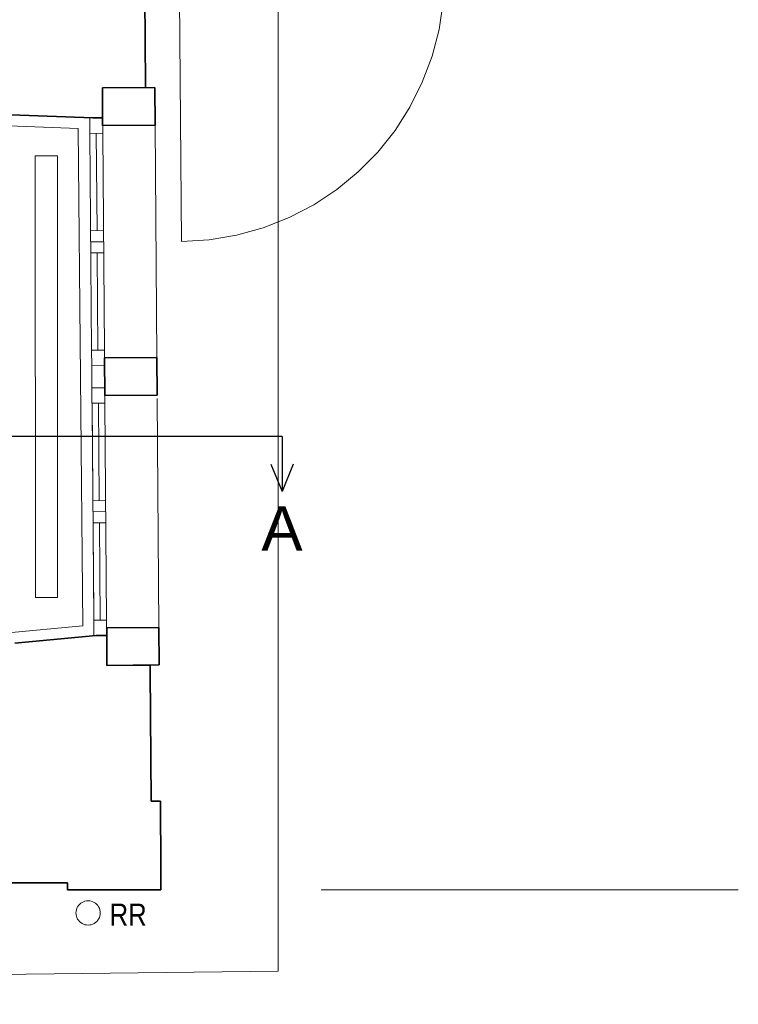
# Model space of a CAD drawing. Extents: x -132 to 668, y -61 to 533.
# Tile 232 of 256: x 390 to 455, y 158 to 247. Entities that reach past the tile are written whole.
import ezdxf
from ezdxf.lldxf.tags import DXFTag

# ---------------------------------------------------------------- set-up
doc = ezdxf.new("R2010")
doc.units = 0
doc.layers.get('0').update_dxf_attribs({"lineweight": 5})
for name, color, linetype, lineweight in [('5_EG-AUSBAU', 7, 'Continuous', 25), ('5_EG-BESTAND', 7, 'Continuous', 25), ('5_EG-DURCHBRÜCHE', 7, 'Continuous', 25), ('5_EG-HLSE', 7, 'Continuous', 25), ('5_EG-NEU', 7, 'Continuous', 25)]:
    doc.layers.add(name, color=color, linetype=linetype, lineweight=lineweight)
doc.layers.add('X_Schnittangaben', color=7, linetype='Continuous', lineweight=25, true_color=0xc0c0c0)
doc.styles.get("Standard").update_dxf_attribs({"font": 'arial.ttf'})
tags = doc.linetypes.add('ALL_S14', pattern=[0.002, 0.001, -0.001]).pattern_tags.tags
tags[6:7] = [DXFTag(74, 4), DXFTag(75, 0), DXFTag(340, '0'), DXFTag(46, 1.0), DXFTag(50, 0.0), DXFTag(44, 0.0), DXFTag(45, 0.0)]
tags[4:5] = [DXFTag(74, 4), DXFTag(75, 0), DXFTag(340, '0'), DXFTag(46, 1.0), DXFTag(50, 0.0), DXFTag(44, 0.0), DXFTag(45, 0.0)]
tags = doc.linetypes.add('PUNKT2_S9', pattern=[0.0005, 0, -0.0005]).pattern_tags.tags
tags[6:7] = [DXFTag(74, 4), DXFTag(75, 0), DXFTag(340, '0'), DXFTag(46, 1.0), DXFTag(50, 0.0), DXFTag(44, 0.0), DXFTag(45, 0.0)]
tags[4:5] = [DXFTag(74, 4), DXFTag(75, 0), DXFTag(340, '0'), DXFTag(46, 1.0), DXFTag(50, 0.0), DXFTag(44, 0.0), DXFTag(45, 0.0)]
tags = doc.linetypes.add('STRICHPUNKT2', pattern=[12.7, 6.35, -3.175, 0, -3.175]).pattern_tags.tags
tags[10:11] = [DXFTag(74, 4), DXFTag(75, 0), DXFTag(340, '0'), DXFTag(46, 0.0), DXFTag(50, 0.0), DXFTag(44, 0.0), DXFTag(45, 0.0)]
tags[8:9] = [DXFTag(74, 4), DXFTag(75, 0), DXFTag(340, '0'), DXFTag(46, 0.0), DXFTag(50, 0.0), DXFTag(44, 0.0), DXFTag(45, 0.0)]
tags[6:7] = [DXFTag(74, 4), DXFTag(75, 0), DXFTag(340, '0'), DXFTag(46, 0.0), DXFTag(50, 0.0), DXFTag(44, 0.0), DXFTag(45, 0.0)]
tags[4:5] = [DXFTag(74, 4), DXFTag(75, 0), DXFTag(340, '0'), DXFTag(46, 0.0), DXFTag(50, 0.0), DXFTag(44, 0.0), DXFTag(45, 0.0)]
tags = doc.linetypes.add('VERDECKT2_S2', pattern=[0.0027, 0.002, -0.0007]).pattern_tags.tags
tags[6:7] = [DXFTag(74, 4), DXFTag(75, 0), DXFTag(340, '0'), DXFTag(46, 1.0), DXFTag(50, 0.0), DXFTag(44, 0.0), DXFTag(45, 0.0)]
tags[4:5] = [DXFTag(74, 4), DXFTag(75, 0), DXFTag(340, '0'), DXFTag(46, 1.0), DXFTag(50, 0.0), DXFTag(44, 0.0), DXFTag(45, 0.0)]

# ---------------------------------------------------------------- blocks, each defined once
blk = doc.blocks.new('Schnitt-A07AMLO21N', base_point=(-98.533, 198.687))
at = {"color": 0, "linetype": 'ByBlock', "lineweight": -2, "ltscale": 0.25}
blk.add_line((413.759, 209.02), (295.147, 209.02), dxfattribs=at)
at = {"color": 0, "lineweight": -2}
for p in [(413.759, 209.02), (412.759, 206.52), (414.759, 206.52)]:
    blk.add_line(p, (413.759, 204.02), dxfattribs=at)
at = {"color": 0, "linetype": 'ByBlock', "lineweight": -2, "ltscale": 0.25, "insert": (411.893, 202.687), "char_height": 4, "attachment_point": 1}
blk.add_mtext('{\\fArial;A}', dxfattribs=at)
blk = doc.blocks.new('Referenz-A07AMLO71N', base_point=(-89.161, -60.051))
at = {"layer": '5_EG-AUSBAU', "color": 0, "lineweight": 13}
for p, q in [((388.214, 237.165), (395.321, 236.911)), ((395.728, 191.872), (395.321, 236.911)), ((388.655, 191.208), (395.728, 191.872))]:
    blk.add_line(p, q, dxfattribs=at)
at = {"layer": '5_EG-BESTAND', "color": 0, "linetype": 'PUNKT2_S9', "lineweight": 13, "ltscale": 0.13}
for p, q in [((413.409, 406.534), (413.409, 160.604)), ((413.409, 160.604), (169.576, 157.604))]:
    blk.add_line(p, q, dxfattribs=at)
at = {"layer": '5_EG-BESTAND', "color": 0, "lineweight": 35}
for p, q in [((401.404, 240.847), (401.296, 254.429)), ((401.404, 240.603), (401.404, 240.847)), ((397.498, 240.572), (402.238, 240.609)), ((397.498, 240.572), (401.404, 240.603)), ((397.525, 237.172), (397.498, 240.572)), ((397.517, 237.872), (397.498, 240.572)), ((402.238, 240.609), (402.265, 237.209)), ((389.206, 238.13), (396.622, 237.865)), ((396.622, 237.865), (397.399, 237.871)), ((397.399, 237.871), (397.517, 237.872)), ((402.265, 237.209), (397.525, 237.172)), ((397.688, 216.132), (402.418, 216.17)), ((397.714, 212.733), (397.688, 216.132)), ((402.418, 216.17), (402.444, 212.77)), ((402.444, 212.77), (397.714, 212.733)), ((397.89, 191.693), (402.62, 191.731)), ((397.917, 188.294), (397.89, 191.693)), ((402.62, 191.731), (402.647, 188.331)), ((396.945, 190.986), (389.587, 190.296)), ((397.895, 190.993), (396.945, 190.986)), ((397.917, 188.294), (397.895, 190.993)), ((402.647, 188.331), (397.917, 188.294)), ((401.822, 188.324), (397.917, 188.294)), ((401.824, 188.107), (401.822, 188.324)), ((401.827, 187.737), (401.824, 188.107)), ((401.92, 176.012), (401.827, 187.737)), ((402.75, 176.012), (401.92, 176.012)), ((402.799, 169.809), (402.75, 176.012)), ((402.799, 167.978), (402.789, 169.809)), ((402.789, 169.809), (402.799, 169.809)), ((250.084, 168.614), (394.352, 168.614)), ((394.352, 168.614), (394.352, 167.978)), ((394.352, 167.978), (402.799, 167.978))]:
    blk.add_line(p, q, dxfattribs=at)
at = {"layer": '5_EG-BESTAND', "color": 0, "lineweight": 13}
for p, q in [((402.265, 237.209), (402.417, 216.17)), ((402.447, 212.47), (402.62, 191.731))]:
    blk.add_line(p, q, dxfattribs=at)
at = {"layer": '5_EG-DURCHBRÜCHE', "color": 0, "lineweight": 13}
blk.add_line((455.053, 167.978), (417.286, 167.978), dxfattribs=at)
at = {"layer": '5_EG-HLSE', "color": 0, "linetype": 'ALL_S14', "lineweight": 13, "ltscale": 0.13}
for p, q in [((391.432, 194.423), (391.427, 234.423)), ((391.427, 234.423), (393.427, 234.423)), ((393.427, 234.423), (393.432, 194.423)), ((393.432, 194.423), (391.432, 194.423)), ((391.432, 194.423), (391.432, 194.423)), ((393.432, 194.423), (393.432, 194.423))]:
    blk.add_line(p, q, dxfattribs=at)
at = {"layer": '5_EG-HLSE', "color": 0, "lineweight": 13}
for p, q in [((395.539, 166.75), (395.431, 166.656)), ((395.659, 166.83), (395.539, 166.75)), ((395.788, 166.894), (395.659, 166.83)), ((395.924, 166.94), (395.788, 166.894)), ((396.066, 166.968), (395.924, 166.94)), ((396.209, 166.978), (396.066, 166.968)), ((396.353, 166.968), (396.209, 166.978)), ((396.494, 166.94), (396.353, 166.968)), ((396.63, 166.894), (396.494, 166.94)), ((396.759, 166.83), (396.63, 166.894)), ((396.879, 166.75), (396.759, 166.83)), ((396.987, 166.656), (396.879, 166.75)), ((395.119, 166.021), (395.109, 165.878)), ((395.109, 165.878), (395.119, 165.734)), ((395.147, 166.162), (395.119, 166.021)), ((395.193, 166.299), (395.147, 166.162)), ((395.256, 166.428), (395.193, 166.299)), ((395.336, 166.547), (395.256, 166.428)), ((395.431, 166.656), (395.336, 166.547)), ((397.082, 166.547), (396.987, 166.656)), ((397.162, 166.428), (397.082, 166.547)), ((397.225, 166.299), (397.162, 166.428)), ((397.272, 166.162), (397.225, 166.299)), ((397.3, 166.021), (397.272, 166.162)), ((397.309, 165.878), (397.3, 166.021)), ((397.3, 165.734), (397.309, 165.878)), ((395.119, 165.734), (395.147, 165.593)), ((395.147, 165.593), (395.193, 165.457)), ((395.193, 165.457), (395.256, 165.328)), ((395.256, 165.328), (395.336, 165.208)), ((395.336, 165.208), (395.431, 165.1)), ((395.431, 165.1), (395.539, 165.005)), ((395.539, 165.005), (395.659, 164.925)), ((396.759, 164.925), (396.879, 165.005)), ((396.879, 165.005), (396.987, 165.1)), ((396.987, 165.1), (397.082, 165.208)), ((397.082, 165.208), (397.162, 165.328)), ((397.162, 165.328), (397.225, 165.457)), ((397.225, 165.457), (397.272, 165.593)), ((397.272, 165.593), (397.3, 165.734)), ((395.659, 164.925), (395.788, 164.861)), ((395.788, 164.861), (395.924, 164.815)), ((395.924, 164.815), (396.066, 164.787)), ((396.066, 164.787), (396.209, 164.778)), ((396.209, 164.778), (396.353, 164.787)), ((396.353, 164.787), (396.494, 164.815)), ((396.494, 164.815), (396.63, 164.861)), ((396.63, 164.861), (396.759, 164.925))]:
    blk.add_line(p, q, dxfattribs=at)
at = {"layer": '5_EG-NEU', "color": 0, "linetype": 'VERDECKT2_S2', "lineweight": 13, "ltscale": 0.13}
for p, q in [((404.651, 226.674), (404.45, 250.673)), ((427.967, 245.879), (428.339, 248.364)), ((427.337, 243.447), (427.967, 245.879)), ((426.456, 241.095), (427.337, 243.447)), ((425.334, 238.847), (426.456, 241.095)), ((423.984, 236.729), (425.334, 238.847)), ((422.419, 234.763), (423.984, 236.729)), ((420.658, 232.972), (422.419, 234.763)), ((418.719, 231.375), (420.658, 232.972)), ((416.623, 229.989), (418.719, 231.375)), ((414.395, 228.83), (416.623, 229.989)), ((412.057, 227.91), (414.395, 228.83)), ((409.636, 227.24), (412.057, 227.91)), ((404.651, 226.674), (407.158, 226.826)), ((407.158, 226.826), (409.636, 227.24))]:
    blk.add_line(p, q, dxfattribs=at)
at = {"layer": '5_EG-NEU', "color": 0, "lineweight": 13}
for p, q in [((396.357, 237.863), (397.517, 237.872)), ((396.368, 236.463), (396.357, 237.863)), ((397.517, 237.872), (397.528, 236.472)), ((396.368, 236.463), (397.527, 236.472)), ((397.528, 236.472), (396.368, 236.463)), ((396.523, 216.823), (396.368, 236.463)), ((396.947, 236.467), (397.017, 227.647)), ((397.527, 236.472), (397.682, 216.833)), ((397.597, 227.652), (396.437, 227.643)), ((397.605, 226.652), (396.445, 226.643)), ((397.613, 225.652), (396.453, 225.643)), ((397.033, 225.647), (397.102, 216.828)), ((397.682, 216.833), (396.523, 216.823)), ((396.523, 216.823), (397.682, 216.833)), ((396.534, 215.423), (396.523, 216.823)), ((397.682, 216.833), (397.693, 215.432)), ((397.693, 215.432), (396.534, 215.423)), ((396.534, 215.423), (397.693, 215.432)), ((396.549, 213.423), (396.534, 215.423)), ((397.693, 215.432), (397.709, 213.433)), ((396.549, 213.423), (397.709, 213.433)), ((397.709, 213.433), (396.549, 213.423)), ((396.56, 212.023), (396.549, 213.423)), ((397.709, 213.433), (397.72, 212.033)), ((397.72, 212.033), (396.56, 212.023)), ((396.57, 212.024), (397.729, 212.033)), ((396.725, 192.384), (396.57, 212.024)), ((396.574, 211.324), (396.719, 193.084)), ((397.15, 212.028), (397.219, 203.208)), ((397.729, 212.033), (397.884, 192.393)), ((397.8, 203.213), (396.64, 203.204)), ((397.808, 202.213), (396.648, 202.204)), ((397.816, 201.213), (396.656, 201.204)), ((397.236, 201.208), (397.306, 192.389)), ((397.884, 192.393), (396.725, 192.384)), ((396.725, 192.384), (397.884, 192.393)), ((396.736, 190.984), (396.725, 192.384)), ((397.884, 192.393), (397.895, 190.993)), ((397.895, 190.993), (396.736, 190.984))]:
    blk.add_line(p, q, dxfattribs=at)
at = {"layer": '5_EG-HLSE', "color": 0, "lineweight": 18, "insert": (398.159, 166.723), "char_height": 2, "attachment_point": 1, "rotation": 0}
blk.add_mtext('{\\W0.83;\\fArial;RR}', dxfattribs=at)

msp = doc.modelspace()

# ---------------------------------------------------------------- block references
at = {"color": 251, "lineweight": 25, "ltscale": 0.25, "true_color": 0x585858}
msp.add_blockref('Referenz-A07AMLO71N', (-89.161, -60.051), dxfattribs=at)
at = {"layer": 'X_Schnittangaben', "color": 1, "linetype": 'STRICHPUNKT2', "ltscale": 0.25, "true_color": 0xff0000}
msp.add_blockref('Schnitt-A07AMLO21N', (-98.533, 198.687), dxfattribs=at)

doc.saveas('drawing.dxf')
